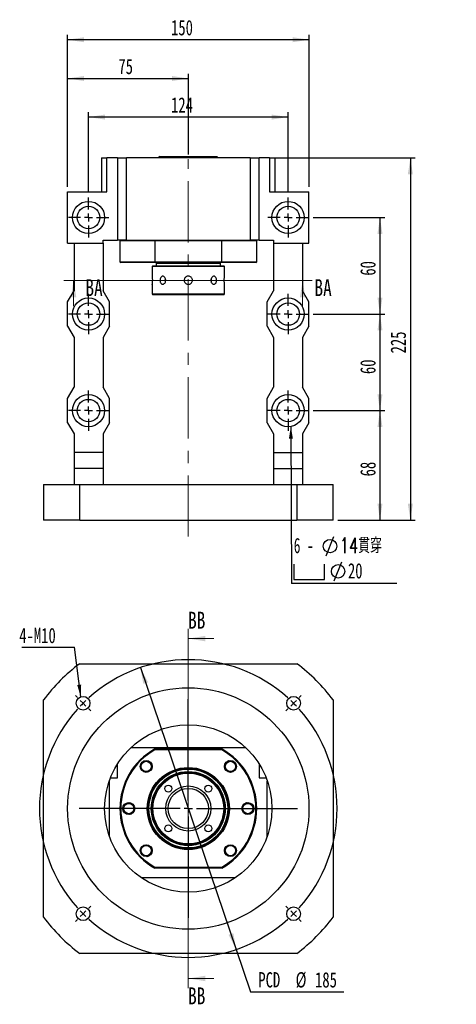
# Model space of a CAD drawing. Header units: millimetres. Extents: x 22 to 288, y 2 to 211.
# Tile 1 of 4: x 22 to 112, y 7 to 211. Entities that reach past the tile are written whole.
import ezdxf

# ---------------------------------------------------------------- set-up
doc = ezdxf.new("R2010")
doc.units = ezdxf.units.MM
doc.linetypes.add('CENTERX2', pattern=[20.32, 12.7, -2.54, 2.54, -2.54])
doc.layers.add('圖層0', color=7, linetype='Continuous')
doc.styles.add('SLDTEXTSTYLE0', font='TXT', dxfattribs={"width": 0.7})
doc.styles.add('SLDTEXTSTYLE1', font='TXT', dxfattribs={"width": 0.7, "bigfont": 'bigfont'})
doc.styles.add('SLDTEXTSTYLE3', font='TXT', dxfattribs={"width": 0.75})
doc.styles.add('SLDTEXTSTYLE4', font='TXT', dxfattribs={"width": 0.633333})
doc.dimstyles.new('SLDDIMSTYLE1', dxfattribs={"dimtxt": 3.389974, "dimasz": 2.5, "dimexe": 0, "dimexo": 0.0625, "dimgap": 0.847493, "dimtad": 0, "dimtih": 1, "dimtoh": 1, "dimlfac": 3, "dimrnd": 1e-09, "dimzin": 12, "dimdsep": 46, "dimtxsty": 'SLDTEXTSTYLE0', "dimsah": 1, "dimcen": 0, "dimadec": 0, "dimazin": 3, "dimtfac": 1, "dimtmove": 0, "dimatfit": 3, "dimfxl": 0, "dimfrac": 2, "dimtolj": 1, "dimtzin": 12, "dimarcsym": 0})
doc.dimstyles.new('SLDDIMSTYLE2', dxfattribs={"dimtxt": 0.18, "dimasz": 2.5, "dimexe": 0, "dimexo": 0.0625, "dimgap": 0, "dimtad": 0, "dimtih": 1, "dimtoh": 1, "dimdec": 0, "dimrnd": 1e-09, "dimzin": 0, "dimdsep": 46, "dimtxsty": 'Standard', "dimsah": 1, "dimcen": 0.09, "dimadec": 0, "dimazin": 0, "dimtfac": 2.5, "dimtdec": 0, "dimtofl": 0, "dimtmove": 0, "dimatfit": 3, "dimfxl": 0, "dimfrac": 2, "dimtolj": 1, "dimtzin": 0, "dimarcsym": 0})
doc.dimstyles.new('SLDDIMSTYLE3', dxfattribs={"dimtxt": 3.389974, "dimasz": 2.5, "dimexe": 0, "dimexo": 0.0625, "dimgap": 0.847493, "dimtad": 1, "dimlfac": 3, "dimrnd": 1e-09, "dimzin": 12, "dimdsep": 46, "dimtxsty": 'SLDTEXTSTYLE0', "dimsah": 1, "dimcen": 0.09, "dimadec": 0, "dimazin": 3, "dimtfac": 1, "dimtofl": 0, "dimtmove": 0, "dimatfit": 3, "dimfxl": 0, "dimfrac": 2, "dimtolj": 1, "dimtzin": 12, "dimarcsym": 0})

# ---------------------------------------------------------------- blocks, each defined once
blk = doc.blocks.new('_D')
at = {"layer": '圖層0', "color": 7}
for p, q in [((46.9, 76.96), (66.75, 18.58)), ((66.75, 18.58), (69.74, 9.79)), ((69.74, 9.79), (89.04, 9.79))]:
    blk.add_line(p, q, dxfattribs=at)
for points in [[(46.9, 76.96), (47.5, 73.59), (48.49, 73.92)], [(66.75, 18.58), (66.15, 21.96), (65.17, 21.62)]]:
    blk.add_solid(points, dxfattribs=at)
at = {"layer": '圖層0', "color": 7, "char_height": 3.175, "attachment_point": 1, "style": 'SLDTEXTSTYLE0'}
for s, insert in [('PCD', (71.33, 13.88)), ('%%c', (79.06, 13.88)), ('185', (83.08, 13.88))]:
    blk.add_mtext(s, dxfattribs=dict(at, insert=insert))
blk = doc.blocks.new('SW_NOTE_0')
at = {"layer": '圖層0', "color": 0}
blk.add_line((-10.95, 0), (0, 0), dxfattribs=at)
at = {"layer": '圖層0', "color": 0, "insert": (-11.45, 4.01), "char_height": 3.175, "attachment_point": 1, "style": 'SLDTEXTSTYLE0'}
blk.add_mtext('4-M10', dxfattribs=at)
blk = doc.blocks.new('SW_CENTERMARKSYMBOL_0')
at = {"layer": '圖層0', "color": 0}
for p, q in [((-44.78, 1.18), (-45.2, 1.59)), ((-43.6, 0), (-44.19, 0.59)), ((-43.6, 0), (-43.02, -0.59)), ((-21.8, -20.14), (-21.8, 0.83)), ((0, 0), (-0.59, -0.59)), ((0, 0), (0.59, 0.59)), ((1.18, 1.18), (1.59, 1.59)), ((-42.43, -1.18), (-42.01, -1.59)), ((-1.18, -1.18), (-1.59, -1.59)), ((-23.47, -21.8), (-44.44, -21.8)), ((-21.8, -21.8), (-22.64, -21.8)), ((-21.8, -21.8), (-21.8, -20.97)), ((-21.8, -21.8), (-21.8, -22.64)), ((-21.8, -21.8), (-20.97, -21.8)), ((-20.14, -21.8), (0.83, -21.8)), ((-21.8, -23.47), (-21.8, -44.44)), ((-42.43, -42.43), (-42.01, -42.01)), ((-1.18, -42.43), (-1.59, -42.01)), ((-44.78, -44.78), (-45.2, -45.2)), ((-43.6, -43.6), (-44.19, -44.19)), ((-43.6, -43.6), (-43.02, -43.02)), ((0, -43.6), (-0.59, -43.02)), ((0, -43.6), (0.59, -44.19)), ((1.18, -44.78), (1.59, -45.2))]:
    blk.add_line(p, q, dxfattribs=at)
for start, end in [(48.0971, 131.9029), (135, 136.5485), (133.4515, 135), (45, 46.5485), (43.4515, 45), (138.0971, 221.9029), (318.0971, 41.9029), (223.4515, 225), (225, 226.5485), (228.0971, 311.9029), (313.4515, 315), (315, 316.5485)]:
    blk.add_arc((-21.8, -21.8), 30.83, start, end, dxfattribs=at)
blk = doc.blocks.new('_D_1')
at = {"layer": '圖層0', "color": 7}
for p, q in [((31.83, 176.52), (31.83, 199.98)), ((56.83, 183.26), (56.83, 199.98)), ((31.83, 198.98), (56.83, 198.98))]:
    blk.add_line(p, q, dxfattribs=at)
for points in [[(31.83, 198.98), (35.22, 198.46), (35.22, 199.5)], [(56.83, 198.98), (53.44, 199.5), (53.44, 198.46)]]:
    blk.add_solid(points, dxfattribs=at)
at = {"layer": '圖層0', "color": 7, "insert": (42.34, 203.07), "char_height": 3.175, "attachment_point": 1, "style": 'SLDTEXTSTYLE0'}
blk.add_mtext('75', dxfattribs=at)
blk = doc.blocks.new('_D_2')
at = {"layer": '圖層0', "color": 7}
for p, q in [((36.16, 175.36), (36.16, 191.99)), ((77.49, 175.36), (77.49, 191.99)), ((77.49, 190.99), (36.16, 190.99))]:
    blk.add_line(p, q, dxfattribs=at)
for points in [[(36.16, 190.99), (39.55, 190.47), (39.55, 191.51)], [(77.49, 190.99), (74.1, 191.51), (74.1, 190.47)]]:
    blk.add_solid(points, dxfattribs=at)
at = {"layer": '圖層0', "color": 7, "insert": (53.25, 195.08), "char_height": 3.175, "attachment_point": 1, "style": 'SLDTEXTSTYLE0'}
blk.add_mtext('124', dxfattribs=at)
blk = doc.blocks.new('_D_3')
at = {"layer": '圖層0', "color": 7}
for p, q in [((31.83, 176.52), (31.83, 208.01)), ((81.83, 207.01), (31.83, 207.01)), ((81.83, 176.52), (81.83, 208.01))]:
    blk.add_line(p, q, dxfattribs=at)
for points in [[(31.83, 207.01), (35.22, 206.49), (35.22, 207.53)], [(81.83, 207.01), (78.44, 207.53), (78.44, 206.49)]]:
    blk.add_solid(points, dxfattribs=at)
at = {"layer": '圖層0', "color": 7, "insert": (53.25, 211.1), "char_height": 3.175, "attachment_point": 1, "style": 'SLDTEXTSTYLE0'}
blk.add_mtext('150', dxfattribs=at)
blk = doc.blocks.new('_D_4')
at = {"layer": '圖層0', "color": 7}
for p, q in [((82.66, 170.19), (97.53, 170.19)), ((96.53, 170.19), (96.53, 150.19)), ((82.66, 150.19), (97.53, 150.19))]:
    blk.add_line(p, q, dxfattribs=at)
for points in [[(96.53, 170.19), (96.01, 166.8), (97.05, 166.8)], [(96.53, 150.19), (97.05, 153.58), (96.01, 153.58)]]:
    blk.add_solid(points, dxfattribs=at)
at = {"layer": '圖層0', "color": 7, "insert": (92.44, 158.14), "char_height": 3.175, "attachment_point": 1, "rotation": 90, "style": 'SLDTEXTSTYLE0'}
blk.add_mtext('60', dxfattribs=at)
blk = doc.blocks.new('_D_5')
at = {"layer": '圖層0', "color": 7}
for p, q in [((82.66, 150.19), (97.53, 150.19)), ((96.53, 150.19), (96.53, 130.19)), ((82.66, 130.19), (97.53, 130.19))]:
    blk.add_line(p, q, dxfattribs=at)
for points in [[(96.53, 150.19), (96.01, 146.8), (97.05, 146.8)], [(96.53, 130.19), (97.05, 133.58), (96.01, 133.58)]]:
    blk.add_solid(points, dxfattribs=at)
at = {"layer": '圖層0', "color": 7, "insert": (92.44, 137.76), "char_height": 3.175, "attachment_point": 1, "rotation": 90, "style": 'SLDTEXTSTYLE0'}
blk.add_mtext('60', dxfattribs=at)
blk = doc.blocks.new('_D_6')
at = {"layer": '圖層0', "color": 7}
for p, q in [((82.66, 130.19), (97.53, 130.19)), ((96.53, 130.19), (96.53, 107.52)), ((87.83, 107.52), (97.53, 107.52))]:
    blk.add_line(p, q, dxfattribs=at)
for points in [[(96.53, 130.19), (96.01, 126.8), (97.05, 126.8)], [(96.53, 107.52), (97.05, 110.91), (96.01, 110.91)]]:
    blk.add_solid(points, dxfattribs=at)
at = {"layer": '圖層0', "color": 7, "insert": (92.44, 116.57), "char_height": 3.175, "attachment_point": 1, "rotation": 90, "style": 'SLDTEXTSTYLE0'}
blk.add_mtext('68', dxfattribs=at)
blk = doc.blocks.new('_D_7')
at = {"layer": '圖層0', "color": 7}
for p, q in [((74.68, 182.52), (103.83, 182.52)), ((102.83, 182.52), (102.83, 107.52)), ((87.83, 107.52), (103.83, 107.52))]:
    blk.add_line(p, q, dxfattribs=at)
for points in [[(102.83, 182.52), (102.3, 179.13), (103.35, 179.13)], [(102.83, 107.52), (103.35, 110.91), (102.3, 110.91)]]:
    blk.add_solid(points, dxfattribs=at)
at = {"layer": '圖層0', "color": 7, "insert": (98.73, 142.04), "char_height": 3.175, "attachment_point": 1, "rotation": 90, "style": 'SLDTEXTSTYLE0'}
blk.add_mtext('225', dxfattribs=at)
blk = doc.blocks.new('SW_SYMBOL_HOLE_DIAM')
at = {"layer": '圖層0', "color": 0}
blk.add_line((300, 0), (700, 1000), dxfattribs=at)
blk.add_circle((500, 500), 350, dxfattribs=at)
blk = doc.blocks.new('SW_SYMBOL_HOLE_SPOT')
at = {"layer": '圖層0', "color": 0}
for p, q in [((0, 875), (0, 75)), ((1600, 75), (1600, 875)), ((0, 75), (1600, 75))]:
    blk.add_line(p, q, dxfattribs=at)
blk = doc.blocks.new('SW_NOTE_1')
at = {"layer": '圖層0', "color": 0}
blk.add_line((21.85, 0), (0, 0), dxfattribs=at)
at = {"layer": '圖層0', "color": 0, "xscale": 0.003964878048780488, "yscale": 0.003964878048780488, "zscale": 0.003964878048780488}
for name, p in [('SW_SYMBOL_HOLE_DIAM', (5.99, 5.75)), ('SW_SYMBOL_HOLE_DIAM', (7.67, 0.52)), ('SW_SYMBOL_HOLE_SPOT', (0.47, 0.52))]:
    blk.add_blockref(name, p, dxfattribs=at)
at = {"layer": '圖層0', "color": 0, "char_height": 3.175, "attachment_point": 1}
for s, insert, style in [('6 -', (0.47, 9.45), 'SLDTEXTSTYLE4'), ('14\\M+18AD1\\M+190FA', (10.01, 9.45), 'SLDTEXTSTYLE1'), ('20', (11.69, 4.21), 'SLDTEXTSTYLE0')]:
    blk.add_mtext(s, dxfattribs=dict(at, insert=insert, style=style))
blk = doc.blocks.new('SW_CENTERMARKSYMBOL_1')
at = {"layer": '圖層0', "color": 0}
for p, q in [((0, 1.67), (0, 4.17)), ((-1.67, 0), (-4.17, 0)), ((0, 0), (-0.83, 0)), ((0, 0), (0, 0.83)), ((0, 0), (0, -0.83)), ((0, 0), (0.83, 0)), ((1.67, 0), (4.17, 0)), ((0, -1.67), (0, -4.17))]:
    blk.add_line(p, q, dxfattribs=at)
blk = doc.blocks.new('SW_CENTERMARKSYMBOL_2')
at = {"layer": '圖層0', "color": 0}
for p, q in [((0, 1.67), (0, 4.17)), ((-1.67, 0), (-4.17, 0)), ((0, 0), (-0.83, 0)), ((0, 0), (0, 0.83)), ((0, 0), (0, -0.83)), ((0, 0), (0.83, 0)), ((1.67, 0), (4.17, 0)), ((0, -1.67), (0, -4.17))]:
    blk.add_line(p, q, dxfattribs=at)
blk = doc.blocks.new('SW_CENTERMARKSYMBOL_3')
at = {"layer": '圖層0', "color": 0}
for p, q in [((0, 1.67), (0, 4.17)), ((-1.67, 0), (-4.17, 0)), ((0, 0), (-0.83, 0)), ((0, 0), (0, 0.83)), ((0, 0), (0, -0.83)), ((0, 0), (0.83, 0)), ((1.67, 0), (4.17, 0)), ((0, -1.67), (0, -4.17))]:
    blk.add_line(p, q, dxfattribs=at)
blk = doc.blocks.new('SW_CENTERMARKSYMBOL_4')
at = {"layer": '圖層0', "color": 0}
for p, q in [((0, 1.67), (0, 4.17)), ((-1.67, 0), (-4.17, 0)), ((0, 0), (-0.83, 0)), ((0, 0), (0, 0.83)), ((0, 0), (0, -0.83)), ((0, 0), (0.83, 0)), ((1.67, 0), (4.17, 0)), ((0, -1.67), (0, -4.17))]:
    blk.add_line(p, q, dxfattribs=at)
blk = doc.blocks.new('SW_CENTERMARKSYMBOL_5')
at = {"layer": '圖層0', "color": 0}
for p, q in [((0, 1.67), (0, 4.17)), ((-1.67, 0), (-4.17, 0)), ((0, 0), (-0.83, 0)), ((0, 0), (0, 0.83)), ((0, 0), (0, -0.83)), ((0, 0), (0.83, 0)), ((1.67, 0), (4.17, 0)), ((0, -1.67), (0, -4.17))]:
    blk.add_line(p, q, dxfattribs=at)
blk = doc.blocks.new('SW_CENTERMARKSYMBOL_6')
at = {"layer": '圖層0', "color": 0}
for p, q in [((0, 1.67), (0, 4.17)), ((-1.67, 0), (-4.17, 0)), ((0, 0), (-0.83, 0)), ((0, 0), (0, 0.83)), ((0, 0), (0, -0.83)), ((0, 0), (0.83, 0)), ((1.67, 0), (4.17, 0)), ((0, -1.67), (0, -4.17))]:
    blk.add_line(p, q, dxfattribs=at)

msp = doc.modelspace()

# ---------------------------------------------------------------- linework, layer by layer
at = {"color": 7, "linetype": 'Continuous', "lineweight": 25}
for p, q in [((38.8264, 182.524), (38.8264, 175.524)), ((38.8264, 182.524), (39.9774, 182.524)), ((39.9774, 175.524), (39.9774, 182.524)), ((42.1598, 182.524), (39.9774, 182.524)), ((42.1598, 182.524), (42.1598, 165.524)), ((42.1598, 182.524), (44.0375, 182.524)), ((69.6153, 182.524), (44.0375, 182.524)), ((44.0375, 165.524), (44.0375, 182.524)), ((50.9431, 182.8573), (50.6098, 182.524)), ((50.9431, 182.8573), (59.879, 182.8573)), ((59.879, 182.8573), (62.7098, 182.8573)), ((63.0431, 182.524), (62.7098, 182.8573)), ((69.6153, 182.524), (69.6153, 165.524)), ((69.6153, 182.524), (71.4931, 182.524)), ((71.4931, 165.524), (71.4931, 182.524)), ((73.6754, 182.524), (71.4931, 182.524)), ((73.6754, 182.524), (73.6754, 175.524)), ((73.6754, 182.524), (74.8264, 182.524)), ((74.8264, 175.524), (74.8264, 182.524)), ((31.8264, 164.8573), (31.8264, 175.524)), ((31.8264, 175.524), (39.9774, 175.524)), ((73.6754, 175.524), (81.8264, 175.524)), ((81.8264, 164.8573), (81.8264, 175.524)), ((39.1598, 164.8573), (39.1598, 165.524)), ((39.1598, 165.524), (42.1598, 165.524)), ((44.0375, 165.524), (42.1598, 165.524)), ((42.8264, 165.524), (42.6598, 165.3573)), ((42.6598, 165.3573), (42.6598, 161.024)), ((49.8563, 165.3573), (42.6598, 165.3573)), ((44.0375, 165.524), (69.6153, 165.524)), ((49.9002, 165.524), (49.8563, 165.3573)), ((63.7966, 165.3573), (49.8563, 165.3573)), ((49.8563, 165.3573), (49.8563, 161.024)), ((63.7966, 165.3573), (63.7526, 165.524)), ((63.7966, 161.024), (63.7966, 165.3573)), ((70.9931, 165.3573), (63.7966, 165.3573)), ((71.4931, 165.524), (69.6153, 165.524)), ((70.9931, 165.3573), (70.8264, 165.524)), ((70.9931, 161.024), (70.9931, 165.3573)), ((71.4931, 165.524), (74.4931, 165.524)), ((74.4931, 165.524), (74.4931, 164.8573)), ((31.8264, 164.8573), (39.1598, 164.8573)), ((33.1598, 164.8573), (33.1598, 155.024)), ((39.1598, 164.8573), (39.1598, 155.024)), ((74.4931, 164.8573), (81.8264, 164.8573)), ((74.4931, 164.8573), (74.4931, 155.024)), ((80.4931, 164.8573), (80.4931, 155.024)), ((42.6598, 161.024), (42.8264, 160.8573)), ((42.6598, 161.024), (49.8563, 161.024)), ((49.9002, 160.8573), (42.8264, 160.8573)), ((49.4931, 160.1907), (49.3264, 160.024)), ((49.3264, 160.024), (49.3264, 158.0407)), ((56.8264, 160.024), (49.3264, 160.024)), ((49.4931, 160.1907), (56.8264, 160.1907)), ((49.8563, 161.024), (63.7966, 161.024)), ((49.8563, 161.024), (49.9002, 160.8573)), ((63.7526, 160.8573), (49.9002, 160.8573)), ((50.3264, 160.8573), (50.1598, 160.6907)), ((50.1598, 160.6907), (50.1598, 160.1907)), ((56.8264, 160.6907), (50.1598, 160.6907)), ((63.4931, 160.6907), (56.8264, 160.6907)), ((56.8264, 160.1907), (64.1598, 160.1907)), ((64.3264, 160.024), (56.8264, 160.024)), ((63.4931, 160.6907), (63.3264, 160.8573)), ((63.4931, 160.1907), (63.4931, 160.6907)), ((63.7526, 160.8573), (63.7966, 161.024)), ((70.8264, 160.8573), (63.7526, 160.8573)), ((63.7966, 161.024), (70.9931, 161.024)), ((64.3264, 160.024), (64.1598, 160.1907)), ((64.3264, 158.03), (64.3264, 160.024)), ((70.8264, 160.8573), (70.9931, 161.024)), ((31.8264, 152.6907), (33.1598, 155.024)), ((40.4931, 152.6907), (39.1598, 155.024)), ((49.3264, 156.3513), (49.3264, 154.3573)), ((64.3264, 154.3573), (64.3264, 156.3407)), ((73.1598, 152.6907), (74.4931, 155.024)), ((81.8264, 152.6907), (80.4931, 155.024)), ((49.3264, 154.3573), (49.4931, 154.1907)), ((49.3264, 154.3573), (64.3264, 154.3573)), ((64.1598, 154.1907), (49.4931, 154.1907)), ((64.1598, 154.1907), (64.3264, 154.3573)), ((31.8264, 147.6907), (31.8264, 152.6907)), ((40.4931, 147.6907), (40.4931, 152.6907)), ((73.1598, 147.6907), (73.1598, 152.6907)), ((81.8264, 147.6907), (81.8264, 152.6907)), ((31.8264, 147.6907), (33.1598, 145.3573)), ((40.4931, 147.6907), (39.1598, 145.3573)), ((73.1598, 147.6907), (74.4931, 145.3573)), ((81.8264, 147.6907), (80.4931, 145.3573)), ((33.1598, 145.3573), (33.1598, 135.024)), ((39.1598, 145.3573), (39.1598, 135.024)), ((74.4931, 145.3573), (74.4931, 135.024)), ((80.4931, 145.3573), (80.4931, 135.024)), ((31.8264, 132.6907), (33.1598, 135.024)), ((40.4931, 132.6907), (39.1598, 135.024)), ((73.1598, 132.6907), (74.4931, 135.024)), ((81.8264, 132.6907), (80.4931, 135.024)), ((31.8264, 127.6907), (31.8264, 132.6907)), ((40.4931, 127.6907), (40.4931, 132.6907)), ((73.1598, 127.6907), (73.1598, 132.6907)), ((81.8264, 127.6907), (81.8264, 132.6907)), ((31.8264, 127.6907), (33.1598, 125.3573)), ((40.4931, 127.6907), (39.1598, 125.3573)), ((73.1598, 127.6907), (74.4931, 125.3573)), ((81.8264, 127.6907), (80.4931, 125.3573)), ((33.1598, 125.3573), (33.1598, 121.524)), ((39.1598, 125.3573), (39.1598, 121.524)), ((74.4931, 125.3573), (74.4931, 121.524)), ((80.4931, 125.3573), (80.4931, 121.524)), ((39.1598, 121.524), (33.1598, 121.524)), ((33.1598, 121.524), (33.1598, 118.1907)), ((39.1598, 121.524), (39.1598, 118.1907)), ((74.4931, 121.524), (80.4931, 121.524)), ((74.4931, 121.524), (74.4931, 118.1907)), ((80.4931, 121.524), (80.4931, 118.1907)), ((39.1598, 118.1907), (33.1598, 118.1907)), ((33.1598, 118.1907), (33.1598, 114.8573)), ((39.1598, 118.1907), (39.1598, 114.8573)), ((74.4931, 118.1907), (80.4931, 118.1907)), ((74.4931, 118.1907), (74.4931, 114.8573)), ((80.4931, 118.1907), (80.4931, 114.8573)), ((26.8264, 114.8573), (26.8264, 107.524)), ((26.8264, 114.8573), (34.3264, 114.8573)), ((34.3264, 107.524), (34.3264, 114.8573)), ((34.3264, 114.8573), (79.3264, 114.8573)), ((79.3264, 114.8573), (79.3264, 107.524)), ((79.3264, 114.8573), (86.8264, 114.8573)), ((86.8264, 107.524), (86.8264, 114.8573)), ((34.3264, 107.524), (26.8264, 107.524)), ((34.3264, 107.524), (79.3264, 107.524)), ((86.8264, 107.524), (79.3264, 107.524)), ((34.3264, 77.7715), (79.3264, 77.7715)), ((26.8264, 25.2715), (26.8264, 70.2715)), ((86.8264, 70.2715), (86.8264, 25.2715)), ((44.9943, 60.4381), (68.6586, 60.4381)), ((49.8563, 60.1048), (49.9002, 59.9381)), ((49.8563, 60.1048), (63.7966, 60.1048)), ((63.7526, 59.9381), (49.9002, 59.9381)), ((63.7526, 59.9381), (63.7966, 60.1048)), ((42.1598, 54.1048), (42.1598, 57.0091)), ((71.4931, 57.0091), (71.4931, 54.1048)), ((40.4931, 53.4381), (40.4455, 53.4381)), ((40.4931, 41.9692), (40.4931, 53.4381)), ((40.6916, 54.1048), (42.1598, 54.1048)), ((71.4931, 54.1048), (72.9613, 54.1048)), ((73.1598, 41.9692), (73.1598, 53.4381)), ((73.1598, 53.4381), (73.2073, 53.4381)), ((49.8563, 35.4381), (49.9002, 35.6048)), ((63.7966, 35.4381), (49.8563, 35.4381)), ((49.9002, 35.6048), (63.7526, 35.6048)), ((63.7526, 35.6048), (63.7966, 35.4381)), ((66.5732, 33.4381), (47.0796, 33.4381)), ((79.3264, 17.7715), (34.3264, 17.7715))]:
    msp.add_line(p, q, dxfattribs=at)
at = {"color": 7, "linetype": 'Continuous', "lineweight": 18}
for p, q in [((82.509, 157.1665), (31.0599, 157.1665)), ((33.0599, 151.8465), (33.0599, 157.1665)), ((80.509, 151.8465), (80.509, 157.1665)), ((56.8264, 84.9715), (56.8264, 10.5715)), ((62.1464, 82.9715), (56.8264, 82.9715)), ((62.1464, 12.5715), (56.8264, 12.5715))]:
    msp.add_line(p, q, dxfattribs=at)
at = {"color": 7, "linetype": 'Continuous', "lineweight": 25, "flags": 128}
for points in [[(61.5915, 156.8052), (61.6295, 156.9331), (61.6583, 157.1907)], [(61.6583, 157.1907), (61.6295, 157.4482), (61.5923, 157.574)]]:
    msp.add_lwpolyline(points, dxfattribs=at)
at = {"color": 7, "linetype": 'Continuous', "lineweight": 25}
for centre, radius in [((36.1598, 170.1907), 3.3333), ((77.4931, 170.1907), 3.3333), ((36.1598, 170.1907), 2.3333), ((77.4931, 170.1907), 2.3333), ((36.1598, 150.1907), 3.3333), ((77.4931, 150.1907), 3.3333), ((36.1598, 150.1907), 2.3333), ((77.4931, 150.1907), 2.3333), ((36.1598, 130.1907), 3.3333), ((77.4931, 130.1907), 3.3333), ((36.1598, 130.1907), 2.3333), ((77.4931, 130.1907), 2.3333), ((56.8264, 47.7715), 25), ((35.024, 69.5739), 1.4167), ((78.6289, 69.5739), 1.4167), ((56.8264, 47.7715), 17.3333), ((48.1054, 56.4925), 1.2333), ((48.1054, 56.4925), 1.1333), ((48.1054, 56.4925), 1.0667), ((65.5474, 56.4925), 1.2333), ((65.5474, 56.4925), 1.1333), ((65.5474, 56.4925), 1.0667), ((56.8264, 47.7715), 8.5), ((56.8264, 47.7715), 8.3333), ((56.8264, 47.7715), 8.1667), ((56.8264, 47.7715), 7.6667), ((56.8264, 47.7715), 7.5), ((56.8264, 47.7715), 7.3333), ((52.7016, 51.8963), 0.7167), ((56.8264, 47.7715), 4.6667), ((56.8264, 47.7715), 4.1667), ((60.9512, 51.8963), 0.7167), ((44.4931, 47.7715), 1.2333), ((69.1598, 47.7715), 1.2333), ((44.4931, 47.7715), 1.0667), ((69.1598, 47.7715), 1.1333), ((69.1598, 47.7715), 1.0667), ((52.7016, 43.6467), 0.7167), ((60.9512, 43.6467), 0.7167), ((48.1054, 39.0505), 1.2333), ((48.1054, 39.0505), 1.0667), ((65.5474, 39.0505), 1.2333), ((65.5474, 39.0505), 1.1333), ((65.5474, 39.0505), 1.0667), ((35.024, 25.969), 1.4167), ((78.6289, 25.969), 1.4167)]:
    msp.add_circle(centre, radius, dxfattribs=at)
for centre, radius, start, end in [((53.1306, 157.1907), 1.1366, 160.49048, 199.771959), ((56.8264, 47.7715), 37.5, 126.869898, 143.130102), ((56.8264, 47.7715), 37.5, 36.869898, 53.130102), ((56.8264, 47.7715), 14.1667, 119.472932, 240.527068), ((56.8264, 47.7715), 14, 119.651845, 240.348155), ((56.8264, 47.7715), 14, 299.651845, 60.348155), ((56.8264, 47.7715), 14.1667, 299.472932, 60.527068), ((44.4931, 47.7715), 1.1333, 180, 108.117038), ((48.1054, 39.0505), 1.1333, 180, 107.276256), ((56.8264, 47.7715), 37.5, 216.869898, 233.130102), ((56.8264, 47.7715), 37.5, 306.869898, 323.130102)]:
    msp.add_arc(centre, radius, start, end, dxfattribs=at)
for points, knots in [([(49.3264, 158.0407), (49.3275, 158.0313), (49.3297, 158.0126), (49.3448, 157.8672), (49.3618, 157.6524), (49.3741, 157.3834), (49.376, 157.0934), (49.3668, 156.8154), (49.3505, 156.5777), (49.3348, 156.4146), (49.326, 156.3365), (49.3273, 156.3483), (49.3276, 156.3513)], [0, 0, 0, 0, 0.10690379, 0.21379079, 0.32110441, 0.42870802, 0.53584536, 0.6424861, 0.74937456, 0.85686896, 0.96438303, 1, 1, 1, 1]), ([(52.1452, 157.1907), (52.138, 157.0973), (52.1236, 156.9105), (52.0124, 156.6617), (51.852, 156.4719), (51.6571, 156.3626), (51.4548, 156.3469), (51.2681, 156.4256), (51.1152, 156.5897), (51.0096, 156.8218), (50.96, 157.0958), (50.9702, 157.3799), (51.0387, 157.6421), (51.1608, 157.8542), (51.3272, 157.9923), (51.5221, 158.0399), (51.7241, 157.9921), (51.9099, 157.8548), (52.0548, 157.643), (52.1338, 157.4086), (52.142, 157.2528), (52.1452, 157.1907)], [0, 0, 0, 0, 0.05346259, 0.10691772, 0.16058002, 0.21437972, 0.26795467, 0.32129537, 0.37475351, 0.42849928, 0.48225817, 0.53572899, 0.58906349, 0.64262249, 0.6964187, 0.75009531, 0.80348411, 0.85686331, 0.91052498, 0.96432506, 1, 1, 1, 1]), ([(56.8264, 156.3407), (56.7312, 156.35), (56.5407, 156.3687), (56.287, 156.5141), (56.0933, 156.7289), (55.9819, 156.9979), (55.9657, 157.2879), (56.046, 157.5662), (56.2133, 157.8025), (56.45, 157.9709), (56.7295, 158.0515), (57.0192, 158.0351), (57.2867, 157.9243), (57.5031, 157.7315), (57.644, 157.4773), (57.6926, 157.1906), (57.644, 156.9049), (57.5042, 156.6511), (57.2882, 156.4586), (57.049, 156.3555), (56.8899, 156.3449), (56.8264, 156.3407)], [0, 0, 0, 0, 0.05345476, 0.10690113, 0.1605615, 0.21436619, 0.2679368, 0.32126003, 0.37470788, 0.42845742, 0.48221734, 0.53568104, 0.58900453, 0.64255713, 0.69635783, 0.75003541, 0.80340968, 0.85677336, 0.91043475, 0.96423928, 1, 1, 1, 1]), ([(62.6861, 157.1907), (62.6804, 157.0973), (62.669, 156.9105), (62.5784, 156.6617), (62.4411, 156.4719), (62.2628, 156.3626), (62.0631, 156.3469), (61.8639, 156.4256), (61.6891, 156.5897), (61.5613, 156.8218), (61.4993, 157.0958), (61.512, 157.3799), (61.5971, 157.6421), (61.7425, 157.8542), (61.9287, 157.9923), (62.1313, 158.0399), (62.3255, 157.9921), (62.4916, 157.8548), (62.6134, 157.643), (62.6771, 157.4086), (62.6836, 157.2528), (62.6861, 157.1907)], [0, 0, 0, 0, 0.05346259, 0.10691772, 0.16058002, 0.21437972, 0.26795467, 0.32129537, 0.37475351, 0.42849928, 0.48225817, 0.53572899, 0.58906349, 0.64262249, 0.6964187, 0.75009531, 0.80348411, 0.85686331, 0.91052498, 0.96432506, 1, 1, 1, 1]), ([(64.3264, 156.3407), (64.3253, 156.35), (64.3232, 156.3687), (64.308, 156.5141), (64.2911, 156.7289), (64.2788, 156.9979), (64.2769, 157.2879), (64.286, 157.5659), (64.3024, 157.8036), (64.3181, 157.9667), (64.3269, 158.0448), (64.3256, 158.033), (64.3252, 158.03)], [0, 0, 0, 0, 0.10690381, 0.21379082, 0.32110585, 0.42870947, 0.53584496, 0.64248571, 0.74937571, 0.85686904, 0.96438313, 1, 1, 1, 1]), ([(48.1198, 57.6002), (48.0499, 57.5973), (47.9185, 57.5919), (47.7317, 57.5404), (47.5634, 57.4645), (47.41, 57.3613), (47.2758, 57.2342), (47.1645, 57.0867), (47.0782, 56.9212), (47.0281, 56.7647), (47.0029, 56.6249), (46.9995, 56.5463), (46.9977, 56.5068)], [0, 0, 0, 0, 0.12039352, 0.2262382, 0.33208293, 0.43792773, 0.54377226, 0.649617, 0.75546166, 0.8643761, 0.93180303, 1, 1, 1, 1]), ([(49.081, 57.0933), (49.0664, 57.1171), (49.0183, 57.1956), (48.9065, 57.3095), (48.7537, 57.4282), (48.5811, 57.5181), (48.4153, 57.5716), (48.2596, 57.5986), (48.1667, 57.5996), (48.1198, 57.6002)], [0, 0, 0, 0, 0.07354259, 0.243060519, 0.417714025, 0.583764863, 0.754630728, 0.876332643, 1, 1, 1, 1]), ([(65.3837, 57.6857), (65.3412, 57.6788), (65.2328, 57.6611), (65.066, 57.5937), (64.8911, 57.492), (64.7348, 57.36), (64.6054, 57.2058), (64.504, 57.0309), (64.4351, 56.8449), (64.3985, 56.6489), (64.3953, 56.4526), (64.4263, 56.2574), (64.4891, 56.0739), (64.5824, 55.9033), (64.6907, 55.7668), (64.8053, 55.6579), (64.882, 55.6054), (64.9206, 55.579)], [0, 0, 0, 0, 0.04636421, 0.11823695, 0.1922074, 0.26386261, 0.33765797, 0.40816235, 0.48076197, 0.55044891, 0.62217181, 0.69130486, 0.76253205, 0.8302507, 0.89993347, 0.94956574, 1, 1, 1, 1]), ([(46.9977, 56.5068), (46.992, 56.567), (46.9822, 56.6708), (46.9985, 56.7737), (47.0054, 56.817)], [0, 0, 0, 0, 0.579483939, 1, 1, 1, 1]), ([(64.9206, 55.579), (64.9804, 55.5426), (65.0927, 55.4742), (65.2767, 55.4133), (65.4588, 55.383), (65.6437, 55.3837), (65.8259, 55.4149), (66.0003, 55.4759), (66.164, 55.5657), (66.2924, 55.668), (66.391, 55.7703), (66.4375, 55.8338), (66.4609, 55.8657)], [0, 0, 0, 0, 0.120393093, 0.226237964, 0.332082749, 0.437927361, 0.543772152, 0.649616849, 0.75546149, 0.864375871, 0.931802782, 1, 1, 1, 1]), ([(66.4609, 55.8657), (66.4322, 55.8125), (66.3828, 55.7207), (66.3121, 55.6442), (66.2823, 55.6119)], [0, 0, 0, 0, 0.57948443, 1, 1, 1, 1]), ([(68.9939, 48.9654), (68.9463, 48.957), (68.8329, 48.937), (68.6622, 48.8657), (68.4888, 48.7613), (68.3345, 48.627), (68.2073, 48.4709), (68.1085, 48.2945), (68.0424, 48.1075), (68.0086, 47.911), (68.0084, 47.7147), (68.0422, 47.52), (68.1077, 47.3374), (68.2035, 47.1682), (68.3138, 47.0333), (68.4299, 46.9261), (68.5074, 46.8748), (68.5465, 46.8489)], [0, 0, 0, 0, 0.05168295, 0.12315468, 0.19671251, 0.26796837, 0.34135192, 0.41146307, 0.48365796, 0.55295619, 0.62427912, 0.69302653, 0.76385643, 0.83119761, 0.9004915, 0.94984707, 1, 1, 1, 1]), ([(45.1064, 48.694), (45.0461, 48.7295), (44.9328, 48.7963), (44.7479, 48.8544), (44.5654, 48.8821), (44.3805, 48.8787), (44.1989, 48.8448), (44.0253, 48.7813), (43.863, 48.6891), (43.7361, 48.5849), (43.639, 48.4811), (43.5934, 48.417), (43.5705, 48.3848)], [0, 0, 0, 0, 0.12039352, 0.2262381, 0.33208315, 0.43792779, 0.5437726, 0.64961699, 0.7554621, 0.86437628, 0.9318031, 1, 1, 1, 1]), ([(43.5705, 48.3848), (43.5984, 48.4384), (43.6465, 48.5308), (43.7161, 48.6085), (43.7453, 48.6411)], [0, 0, 0, 0, 0.57948424, 1, 1, 1, 1]), ([(44.621, 46.5696), (44.6814, 46.58), (44.8076, 46.6018), (44.9907, 46.677), (45.164, 46.7817), (45.3184, 46.916), (45.4455, 47.0721), (45.5443, 47.2484), (45.6105, 47.4354), (45.6442, 47.6319), (45.6445, 47.8282), (45.6106, 48.023), (45.5451, 48.2055), (45.4494, 48.3748), (45.339, 48.5096), (45.2229, 48.6168), (45.1454, 48.6682), (45.1064, 48.694)], [0, 0, 0, 0, 0.06465825, 0.13515207, 0.20770345, 0.27798436, 0.35036384, 0.41951569, 0.49072278, 0.55907285, 0.62941991, 0.69722668, 0.76708745, 0.83350724, 0.90185302, 0.95053329, 1, 1, 1, 1]), ([(68.5465, 46.8489), (68.6068, 46.8134), (68.72, 46.7467), (68.9049, 46.6885), (69.0874, 46.6608), (69.2723, 46.6643), (69.454, 46.6981), (69.6276, 46.7617), (69.7899, 46.8538), (69.9168, 46.9581), (70.0139, 47.0618), (70.0594, 47.1259), (70.0823, 47.1582)], [0, 0, 0, 0, 0.12039352, 0.2262381, 0.33208315, 0.43792779, 0.5437726, 0.64961699, 0.7554621, 0.86437628, 0.9318031, 1, 1, 1, 1]), ([(70.0823, 47.1582), (70.0545, 47.1046), (70.0064, 47.0121), (69.9368, 46.9345), (69.9075, 46.9018)], [0, 0, 0, 0, 0.57948424, 1, 1, 1, 1]), ([(48.7322, 39.9639), (48.6725, 40.0003), (48.5602, 40.0687), (48.3762, 40.1296), (48.194, 40.16), (48.0091, 40.1592), (47.827, 40.128), (47.6525, 40.067), (47.4889, 39.9773), (47.3604, 39.8749), (47.2619, 39.7726), (47.2154, 39.7092), (47.192, 39.6773)], [0, 0, 0, 0, 0.120393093, 0.226237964, 0.332082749, 0.437927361, 0.543772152, 0.649616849, 0.75546149, 0.864375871, 0.931802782, 1, 1, 1, 1]), ([(47.192, 39.6773), (47.2206, 39.7304), (47.2701, 39.8222), (47.3408, 39.8988), (47.3705, 39.931)], [0, 0, 0, 0, 0.57948443, 1, 1, 1, 1]), ([(48.2145, 37.8466), (48.2754, 37.8562), (48.4024, 37.8762), (48.5869, 37.9488), (48.7617, 38.051), (48.9181, 38.183), (49.0475, 38.3372), (49.1489, 38.5121), (49.2178, 38.6981), (49.2544, 38.8941), (49.2576, 39.0904), (49.2266, 39.2856), (49.1637, 39.4691), (49.0705, 39.6397), (48.9621, 39.7761), (48.8476, 39.8851), (48.7709, 39.9375), (48.7322, 39.9639)], [0, 0, 0, 0, 0.06506575, 0.135529, 0.20804884, 0.27829883, 0.350647, 0.41976874, 0.49094463, 0.55926495, 0.62958131, 0.69735861, 0.76718898, 0.83357962, 0.90189585, 0.9505548, 1, 1, 1, 1]), ([(64.3776, 39.0542), (64.3791, 39.01), (64.3829, 38.8984), (64.4273, 38.7263), (64.5046, 38.5429), (64.6112, 38.3779), (64.7453, 38.2327), (64.8994, 38.1149), (65.0717, 38.0248), (65.2375, 37.9714), (65.3933, 37.9443), (65.4862, 37.9433), (65.533, 37.9428)], [0, 0, 0, 0, 0.07443162, 0.18796946, 0.2969521, 0.40911892, 0.517235, 0.62862646, 0.73453128, 0.84350704, 0.92112676, 1, 1, 1, 1]), ([(65.533, 37.9428), (65.6029, 37.9457), (65.7343, 37.9511), (65.9212, 38.0026), (66.0895, 38.0784), (66.2429, 38.1817), (66.3771, 38.3087), (66.4884, 38.4563), (66.5747, 38.6218), (66.6247, 38.7782), (66.6499, 38.918), (66.6534, 38.9966), (66.6551, 39.0361)], [0, 0, 0, 0, 0.12039352, 0.2262382, 0.33208293, 0.43792773, 0.54377226, 0.649617, 0.75546166, 0.8643761, 0.93180303, 1, 1, 1, 1]), ([(66.6551, 39.0361), (66.6608, 38.976), (66.6706, 38.8722), (66.6543, 38.7692), (66.6475, 38.726)], [0, 0, 0, 0, 0.579483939, 1, 1, 1, 1])]:
    msp.add_open_spline(points, degree=3, knots=knots, dxfattribs=at)
at = {"color": 7, "linetype": 'Continuous', "lineweight": 18}
for points in [[(33.0599, 157.1665), (32.4999, 153.6665), (33.6199, 153.6665)], [(80.509, 157.1665), (79.949, 153.6665), (81.069, 153.6665)], [(56.8264, 82.9715), (60.3264, 82.4115), (60.3264, 83.5315)], [(56.8264, 12.5715), (60.3264, 12.0115), (60.3264, 13.1315)]]:
    msp.add_solid(points, dxfattribs=at)
at = {"layer": '圖層0', "color": 7, "linetype": 'CENTERX2', "lineweight": 18}
msp.add_line((56.8264, 104.0828), (56.8264, 182.2578), dxfattribs=at)

# ---------------------------------------------------------------- block references
at = {"layer": '圖層0', "color": 7}
for name, p in [('SW_CENTERMARKSYMBOL_2', (36.1598, 170.1907)), ('SW_CENTERMARKSYMBOL_1', (77.4931, 170.1907)), ('SW_CENTERMARKSYMBOL_3', (36.1598, 150.1907)), ('SW_CENTERMARKSYMBOL_4', (77.4931, 150.1907)), ('SW_CENTERMARKSYMBOL_6', (36.1598, 130.1907)), ('SW_CENTERMARKSYMBOL_5', (77.4931, 130.1907)), ('SW_NOTE_1', (78.2084, 94.3927)), ('SW_NOTE_0', (33.2553, 81.1887)), ('SW_CENTERMARKSYMBOL_0', (78.6289, 69.5739))]:
    msp.add_blockref(name, p, dxfattribs=at)

# ---------------------------------------------------------------- texts
at = {"color": 7, "linetype": 'Continuous', "char_height": 3.5, "attachment_point": 1, "style": 'SLDTEXTSTYLE3'}
for s, insert in [('BA', (35.512, 157.4042)), ('BA', (82.9611, 157.4042)), ('BB', (56.7887, 88.5292)), ('BB', (56.7887, 10.7208))]:
    msp.add_mtext(s, dxfattribs=dict(at, insert=insert))

# ---------------------------------------------------------------- dimensions: what is measured, and where the dimension line sits
at = {"layer": '圖層0', "color": 7}
for base, p1, p2, picture, middle in [((31.8264, 207.0109), (81.8264, 175.524), (31.8264, 175.524), '_D_3', (56.2262, 207.0109)), ((56.8264, 198.9795), (31.8264, 175.524), (56.8264, 182.2578), '_D_1', (44.3264, 198.9795)), ((36.1598, 190.989), (77.4931, 174.3573), (36.1598, 174.3573), '_D_2', (56.2262, 190.989))]:
    dim = msp.add_linear_dim(base=base, p1=p1, p2=p2, dimstyle='SLDDIMSTYLE3', dxfattribs=at)
    dim.commit()
    dim.dimension.update_dxf_attribs({"geometry": picture, "text_midpoint": middle, "dimtype": 160})
for base, p1, p2, picture, middle in [((102.8264, 107.524), (73.6754, 182.524), (86.8264, 107.524), '_D_7', (102.8264, 145.024)), ((96.5305, 150.1907), (81.6598, 170.1907), (81.6598, 150.1907), '_D_4', (96.5305, 160.1289)), ((96.5305, 130.1907), (81.6598, 150.1907), (81.6598, 130.1907), '_D_5', (96.5305, 139.7519)), ((96.5305, 107.524), (81.6598, 130.1907), (86.8264, 107.524), '_D_6', (96.5305, 118.5583))]:
    dim = msp.add_linear_dim(base=base, p1=p1, p2=p2, angle=90, dimstyle='SLDDIMSTYLE3', dxfattribs=at)
    dim.commit()
    dim.dimension.update_dxf_attribs({"geometry": picture, "text_midpoint": middle, "dimtype": 160})
dim = msp.add_diameter_dim_2p(p1=(66.7504, 18.5789), p2=(46.9024, 76.9641), text='PCD<>', dimstyle='SLDDIMSTYLE1', dxfattribs=at)
dim.commit()
dim.dimension.update_dxf_attribs({"geometry": '_D', "text_midpoint": (80.1838, 12.3257), "dimtype": 163})

# ---------------------------------------------------------------- leaders
for points in [[(78.0657, 126.9069), (78.2084, 94.3927)], [(34.5328, 70.9027), (33.2553, 81.1887)]]:
    msp.add_leader(points, dimstyle='SLDDIMSTYLE2', dxfattribs=at)

doc.saveas('drawing.dxf')
